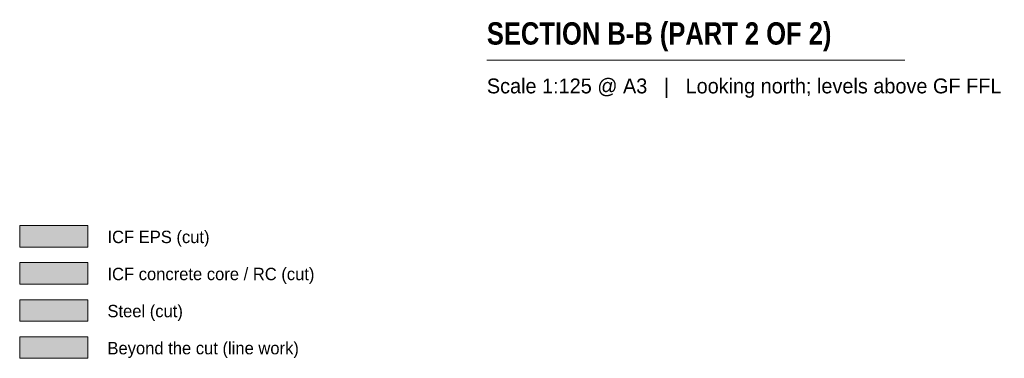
# Model space of a CAD drawing. Header units: millimetres. Extents: x 8750 to 43375, y -8109 to 26244.
# Tile 1 of 10: x 8750 to 21375, y -6294 to -1956. Entities that reach past the tile are written whole.
import ezdxf

# ---------------------------------------------------------------- set-up
doc = ezdxf.new("R2010")
doc.units = ezdxf.units.MM
for name, color, linetype in [('FILL-C_BDBDBF', 7, 'Continuous'), ('FILL-EPS', 7, 'Continuous'), ('FILL-STEEL', 7, 'Continuous'), ('FILL-WHITE', 7, 'Continuous'), ('LINE-INK', 7, 'Continuous'), ('TEXT-INK', 7, 'Continuous'), ('TEXT-STEEL_GREY', 7, 'Continuous')]:
    doc.layers.add(name, color=color, linetype=linetype)
doc.styles.add('OpenSansCondensed-Bold', font='OpenSansCondensed-Bold.ttf')

msp = doc.modelspace()

# ---------------------------------------------------------------- hatches: boundary and pattern name
at = {"layer": 'FILL-C_BDBDBF', "true_color": 0xbdbdbf}
h = msp.add_hatch(color=9, dxfattribs=at)
h.dxf.hatch_style = 1
h.paths.add_polyline_path([(8750, -5343), (9625, -5343), (9625, -5068), (8750, -5068)])
at = {"layer": 'FILL-EPS', "true_color": 0xccffff}
h = msp.add_hatch(color=7, dxfattribs=at)
h.dxf.hatch_style = 1
h.paths.add_polyline_path([(8750, -4868), (9625, -4868), (9625, -4593), (8750, -4593)])
at = {"layer": 'FILL-STEEL', "true_color": 0x0d2973}
h = msp.add_hatch(color=166, dxfattribs=at)
h.dxf.hatch_style = 1
h.paths.add_polyline_path([(8750, -5818), (9625, -5818), (9625, -5543), (8750, -5543)])
at = {"layer": 'FILL-WHITE', "true_color": 0xffffff}
h = msp.add_hatch(color=7, dxfattribs=at)
h.dxf.hatch_style = 1
h.paths.add_polyline_path([(8750, -6293), (9625, -6293), (9625, -6018), (8750, -6018)])

# ---------------------------------------------------------------- linework, layer by layer
at = {"layer": 'LINE-INK', "lineweight": 5}
msp.add_line((14740, -2475), (20099, -2475), dxfattribs=at)
for points in [[(8750, -4868), (9625, -4868), (9625, -4593), (8750, -4593)], [(8750, -5343), (9625, -5343), (9625, -5068), (8750, -5068)], [(8750, -5818), (9625, -5818), (9625, -5543), (8750, -5543)], [(8750, -6293), (9625, -6293), (9625, -6018), (8750, -6018)]]:
    msp.add_lwpolyline(points, close=True, dxfattribs=at)

# ---------------------------------------------------------------- texts
at = {"layer": 'TEXT-INK', "style": 'OpenSansCondensed-Bold'}
msp.add_text('SECTION B-B (PART 2 OF 2)', height=285.75, dxfattribs=at).set_placement((14740, -2275))
at = {"layer": 'TEXT-INK'}
for s, p in [('ICF EPS (cut)', (9875, -4818)), ('ICF concrete core / RC (cut)', (9875, -5293)), ('Steel (cut)', (9875, -5768)), ('Beyond the cut (line work)', (9875, -6243))]:
    msp.add_text(s, height=158.75, dxfattribs=at).set_placement(p)
at = {"layer": 'TEXT-STEEL_GREY'}
msp.add_text('Scale 1:125 @ A3   |   Looking north; levels above GF FFL', height=190.5, dxfattribs=at).set_placement((14740, -2900))

doc.saveas('drawing.dxf')
